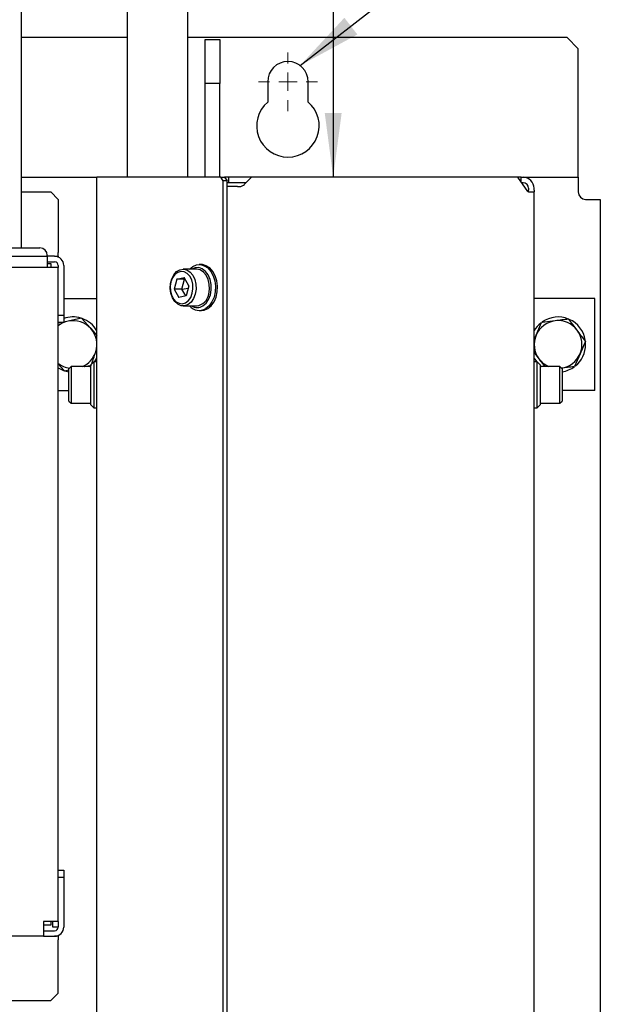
# Model space of a CAD drawing. Header units: millimetres. Extents: x 5 to 414, y 6 to 290.
# Tile 32 of 107: x 127 to 158, y 183 to 237. Entities that reach past the tile are written whole.
import ezdxf

# ---------------------------------------------------------------- set-up
doc = ezdxf.new("R2010")
doc.units = ezdxf.units.MM
doc.layers.add('SLD-0', color=7, linetype='Continuous')
doc.styles.add('SLDTEXTSTYLE0', font='TXT', dxfattribs={"width": 0.605})
doc.dimstyles.new('SLDDIMSTYLE2', dxfattribs={"dimtxt": 3.5, "dimasz": 3.5, "dimexe": 0, "dimexo": 0.0625, "dimgap": 0.875, "dimtad": 1, "dimlfac": 5, "dimrnd": 1e-09, "dimzin": 12, "dimdsep": 46, "dimtxsty": 'SLDTEXTSTYLE0', "dimsah": 1, "dimcen": 0.09, "dimadec": 0, "dimazin": 3, "dimtfac": 1, "dimtofl": 0, "dimtmove": 0, "dimatfit": 3, "dimfxl": 1, "dimfrac": 2, "dimtolj": 1, "dimtzin": 12, "dimarcsym": 0})
doc.dimstyles.new('SLDDIMSTYLE3', dxfattribs={"dimtxt": 0.18, "dimasz": 3.5, "dimexe": 0, "dimexo": 0.0625, "dimgap": 0, "dimtad": 0, "dimtih": 1, "dimtoh": 1, "dimdec": 0, "dimrnd": 1e-09, "dimzin": 0, "dimdsep": 46, "dimtxsty": 'Standard', "dimsah": 1, "dimcen": 0.09, "dimadec": 0, "dimazin": 0, "dimtfac": 3.5, "dimtdec": 0, "dimtofl": 0, "dimtmove": 0, "dimatfit": 3, "dimfxl": 1, "dimfrac": 2, "dimtolj": 1, "dimtzin": 0, "dimarcsym": 0})

# ---------------------------------------------------------------- blocks, each defined once
blk = doc.blocks.new('_D_9')
at = {"layer": 'SLD-0'}
for p, q in [((135.488, 260.819), (144.792, 260.819)), ((143.792, 260.819), (143.792, 228.044))]:
    blk.add_line(p, q, dxfattribs=at)
for points in [[(143.792, 260.819), (143.332, 257.319), (144.252, 257.319)], [(143.792, 228.044), (144.252, 231.544), (143.332, 231.544)]]:
    blk.add_solid(points, dxfattribs=at)
at = {"layer": 'SLD-0', "insert": (139.28, 238.875), "char_height": 3.5, "attachment_point": 1, "rotation": 90, "style": 'SLDTEXTSTYLE0'}
blk.add_mtext('U1/ U2', dxfattribs=at)
blk = doc.blocks.new('SW_CENTERMARKSYMBOL_1')
at = {"color": 0, "linetype": 'Continuous', "lineweight": 18}
for p, q in [((0, 1), (0, 1.6)), ((-1, 0), (-1.6, 0)), ((0, 0), (-0.5, 0)), ((0, 0), (0, 0.5)), ((0, 0), (0, -0.5)), ((0, 0), (0.5, 0)), ((1, 0), (1.6, 0)), ((0, -1), (0, -1.6))]:
    blk.add_line(p, q, dxfattribs=at)

msp = doc.modelspace()

# ---------------------------------------------------------------- linework, layer by layer
at = {"color": 7, "linetype": 'Continuous', "lineweight": 25}
for p, q in [((126.8296, 224.2036), (126.8296, 257.3325)), ((132.5796, 252.0193), (132.5796, 228.0436)), ((135.8796, 228.0436), (135.8796, 252.0193)), ((132.5796, 235.6436), (126.8296, 235.6436)), ((156.5296, 235.6436), (135.8796, 235.6436)), ((136.8296, 235.5436), (137.6296, 235.5436)), ((136.8296, 233.1436), (136.8296, 235.5436)), ((137.6296, 235.5436), (137.6296, 233.1436)), ((157.1296, 235.0436), (156.5296, 235.6436)), ((157.1296, 228.4436), (157.1296, 235.0436)), ((137.6296, 233.1436), (136.8296, 233.1436)), ((136.8296, 228.5436), (136.8296, 233.1436)), ((137.6296, 228.5436), (137.6296, 233.1436)), ((140.2296, 233.2436), (140.2296, 232.1398)), ((142.4296, 232.1398), (142.4296, 233.2436)), ((136.8296, 228.0436), (136.8296, 228.5436)), ((137.6296, 228.0436), (137.6296, 228.5436)), ((157.1296, 228.0436), (157.1296, 228.4436)), ((126.8296, 228.0436), (130.9296, 228.0436)), ((130.9296, 166.6436), (130.9296, 228.0436)), ((131.1053, 228.0436), (130.9296, 228.0436)), ((137.6712, 228.0436), (131.1053, 228.0436)), ((137.8126, 227.8436), (137.6712, 228.0436)), ((137.6712, 228.0436), (137.8833, 228.0436)), ((137.8126, 166.2436), (137.8126, 227.8436)), ((138.0247, 227.8436), (137.8126, 227.8436)), ((138.1076, 228.0436), (137.8833, 228.0436)), ((137.8833, 228.0436), (138.0247, 227.8436)), ((138.0247, 166.2436), (138.0247, 227.8436)), ((138.1076, 227.7436), (138.0247, 227.7436)), ((138.1076, 227.7436), (138.1076, 228.0436)), ((139.3496, 228.0436), (138.1076, 228.0436)), ((139.0496, 227.7436), (138.1076, 227.7436)), ((138.9667, 227.6608), (139.3496, 228.0436)), ((147.5102, 228.0436), (139.3496, 228.0436)), ((147.9345, 228.0436), (147.5102, 228.0436)), ((153.8468, 228.0436), (147.9345, 228.0436)), ((154.3917, 227.2729), (153.8468, 228.0436)), ((154.0296, 228.0436), (153.8468, 228.0436)), ((154.0296, 227.785), (154.0296, 228.0436)), ((154.0296, 228.0436), (154.1296, 228.0436)), ((154.1296, 227.7436), (154.0589, 227.7436)), ((154.1296, 228.0436), (157.1296, 228.0436)), ((157.1296, 228.0436), (157.1296, 227.2436)), ((126.8296, 227.2436), (128.4296, 227.2436)), ((128.8296, 226.8436), (128.4296, 227.2436)), ((138.1596, 227.5436), (138.0247, 227.5436)), ((138.5839, 227.5436), (138.1596, 227.5436)), ((138.5839, 227.5436), (138.6839, 227.5436)), ((154.4296, 227.4436), (154.4296, 227.3436)), ((154.4296, 227.2451), (154.4296, 227.3436)), ((154.4417, 227.2436), (154.5539, 227.2436)), ((154.5539, 227.2436), (154.7296, 227.2436)), ((154.7296, 227.3436), (154.7296, 227.4436)), ((154.7296, 227.3436), (154.7296, 227.2436)), ((154.7296, 166.8436), (154.7296, 227.2436)), ((128.8296, 226.8436), (128.8296, 223.9436)), ((157.5296, 226.8436), (158.3296, 226.8436)), ((158.3296, 226.8436), (158.3296, 157.4436)), ((125.0296, 224.2036), (127.6201, 224.2036)), ((127.6201, 224.2036), (127.8296, 224.2036)), ((105.4296, 223.7436), (128.2296, 223.7436)), ((128.2296, 223.7436), (128.2296, 223.8036)), ((128.2296, 223.7436), (128.2296, 223.2436)), ((128.6296, 223.7436), (128.2296, 223.7436)), ((128.2296, 223.4436), (128.6296, 223.4436)), ((128.6296, 223.7436), (128.8296, 223.7436)), ((128.8296, 223.7436), (128.8296, 223.9436)), ((128.8296, 223.7436), (128.8296, 223.7019)), ((128.3296, 223.1436), (105.3296, 223.1436)), ((128.2296, 223.3436), (128.4296, 223.3436)), ((128.2296, 223.2436), (128.2296, 223.1436)), ((128.8296, 223.1436), (128.3296, 223.1436)), ((128.4296, 223.3436), (128.4296, 223.1436)), ((128.8296, 223.2436), (128.8296, 223.1436)), ((128.8296, 187.5436), (128.8296, 223.1436)), ((129.1296, 223.2436), (129.1296, 220.5436)), ((136.3542, 223.0436), (135.6259, 223.0436)), ((136.6158, 223.2936), (136.5027, 223.2936)), ((135.2836, 222.4917), (135.1379, 221.9524)), ((135.2836, 222.4917), (135.6867, 222.583)), ((135.7078, 222.4917), (135.2836, 222.4917)), ((135.5622, 221.9524), (135.7078, 222.4917)), ((135.9441, 222.1349), (135.6867, 222.583)), ((135.7078, 222.4917), (135.7355, 222.498)), ((135.7078, 222.4917), (135.7786, 222.423)), ((135.1379, 221.9524), (135.3953, 221.5043)), ((135.5622, 221.9524), (135.1379, 221.9524)), ((135.5622, 221.9524), (135.9089, 222.0045)), ((135.7708, 221.5893), (135.5622, 221.9524)), ((135.9441, 222.1349), (135.7985, 221.5955)), ((129.1296, 221.4436), (130.9296, 221.4436)), ((135.7985, 221.5955), (135.3953, 221.5043)), ((158.0296, 221.4436), (154.7296, 221.4436)), ((158.0296, 216.4436), (158.0296, 221.4436)), ((135.6259, 221.0436), (136.3542, 221.0436)), ((136.5027, 220.7936), (136.6158, 220.7936)), ((128.8296, 220.5436), (129.1296, 220.5436)), ((129.1296, 220.5436), (129.1296, 220.1436)), ((130.0978, 220.3699), (129.3631, 220.216)), ((130.0978, 220.3699), (130.5983, 219.8106)), ((129.0174, 220.1436), (128.8296, 220.1043)), ((129.1296, 220.1436), (128.8296, 220.1436)), ((129.3631, 220.216), (129.1296, 220.1671)), ((130.5983, 219.8106), (130.9296, 219.4404)), ((154.8335, 219.4529), (155.1276, 220.1435)), ((154.7296, 219.2089), (154.8335, 219.4529)), ((130.8648, 218.5382), (130.9296, 218.7357)), ((157.5296, 218.9436), (157.5229, 219.0856)), ((154.7296, 218.5095), (154.9905, 218.1624)), ((154.9905, 218.1624), (155.3053, 217.7436)), ((157.2257, 218.4343), (156.9316, 217.7437)), ((129.1614, 217.5174), (129.4096, 217.5693)), ((129.5296, 217.7436), (129.4096, 217.6236)), ((129.4096, 215.8636), (129.4096, 217.6236)), ((130.5596, 217.7436), (129.5296, 217.7436)), ((129.5296, 217.7436), (129.5296, 215.7436)), ((130.5296, 217.7436), (130.6096, 217.808)), ((130.7696, 217.9936), (130.6096, 217.8336)), ((130.6096, 215.6536), (130.6096, 217.8336)), ((130.9296, 217.9936), (130.7696, 217.9936)), ((130.7696, 217.9936), (130.7696, 215.4936)), ((154.8896, 217.9936), (154.7296, 217.9936)), ((155.0496, 217.8336), (154.8896, 217.9936)), ((154.8896, 215.4936), (154.8896, 217.9936)), ((155.0496, 217.8336), (155.0496, 215.6536)), ((155.0496, 217.808), (155.1296, 217.7436)), ((156.1296, 217.7436), (155.0996, 217.7436)), ((156.2496, 217.6236), (156.1296, 217.7436)), ((156.1296, 215.7436), (156.1296, 217.7436)), ((156.2496, 217.6236), (156.2496, 215.8636)), ((128.8296, 216.4436), (129.4096, 216.4436)), ((158.0296, 216.4436), (156.2496, 216.4436)), ((129.4096, 215.8636), (129.5296, 215.7436)), ((129.5296, 215.7436), (130.5596, 215.7436)), ((130.6096, 215.6536), (130.7696, 215.4936)), ((130.7696, 215.4936), (130.9296, 215.4936)), ((154.7296, 215.4936), (154.8896, 215.4936)), ((154.8896, 215.4936), (155.0496, 215.6536)), ((155.0996, 215.7436), (156.1296, 215.7436)), ((156.1296, 215.7436), (156.2496, 215.8636)), ((128.8296, 190.3436), (129.1296, 190.3436)), ((129.1296, 190.3436), (129.1296, 189.9436)), ((129.1296, 189.9436), (128.8296, 189.9436)), ((129.1296, 189.9436), (129.1296, 187.2436)), ((128.3296, 187.5436), (128.0296, 187.5436)), ((128.0296, 187.5436), (128.0296, 187.2436)), ((128.8296, 187.5436), (128.3296, 187.5436)), ((128.4296, 187.5436), (128.4296, 187.3436)), ((128.5296, 187.2436), (128.5296, 187.5436)), ((128.8296, 187.5436), (128.8296, 187.2436)), ((128.4296, 187.3436), (128.0296, 187.3436)), ((128.0296, 187.2436), (128.0296, 186.7436)), ((128.0296, 187.0436), (128.6296, 187.0436)), ((128.8296, 187.2436), (128.5296, 187.2436)), ((128.0296, 186.7436), (105.6296, 186.7436)), ((128.0296, 186.7436), (128.6296, 186.7436)), ((128.8296, 186.7436), (128.6296, 186.7436)), ((128.8296, 186.7854), (128.8296, 186.7436)), ((128.8296, 186.7436), (128.8296, 186.5436)), ((128.8296, 183.6436), (128.8296, 186.5436)), ((128.4296, 183.2436), (128.8296, 183.6436)), ((125.8796, 183.2436), (128.4296, 183.2436))]:
    msp.add_line(p, q, dxfattribs=at)
at = {"color": 7, "linetype": 'Continuous', "lineweight": 25, "flags": 128}
for points in [[(136.2864, 221.6868), (136.1939, 221.448), (136.0592, 221.2533), (135.8923, 221.1173), (135.7057, 221.05), (135.5132, 221.0564), (135.3291, 221.136), (135.1669, 221.2829), (135.0388, 221.4862), (134.9542, 221.7309), (134.9195, 221.9987), (134.9371, 222.2699), (135.0058, 222.5243), (135.1205, 222.7431), (135.2727, 222.91), (135.4511, 223.0126), (135.6424, 223.0433), (135.8325, 223), (136.0073, 222.8856), (136.1538, 222.7089), (136.2611, 222.4828), (136.3214, 222.2241), (136.33, 221.952), (136.2864, 221.6868)], [(136.1223, 221.7296), (136.1613, 221.9739), (136.1501, 222.2239), (136.0895, 222.4593), (135.9845, 222.6609), (135.8435, 222.8126), (135.6781, 222.902), (135.5015, 222.9218), (135.3282, 222.8705), (135.1721, 222.7522), (135.0458, 222.5765), (134.9597, 222.3576), (134.9207, 222.1133), (134.932, 221.8633), (134.9925, 221.628), (135.0976, 221.4263), (135.2385, 221.2746), (135.404, 221.1852), (135.5805, 221.1654), (135.7539, 221.2167), (135.91, 221.335), (136.0362, 221.5107), (136.1223, 221.7296)], [(135.9724, 223.0436), (136.1454, 223.1869), (136.3492, 223.2746), (136.562, 223.2908), (136.7713, 223.2345), (136.965, 223.109), (137.1319, 222.9215), (137.2622, 222.6831), (137.3483, 222.4075), (137.3853, 222.1107), (137.371, 221.81), (137.3062, 221.5229), (137.1948, 221.2661), (137.0431, 221.0545), (136.86, 220.9003)], [(136.7011, 221.0467), (136.873, 221.1947), (137.0119, 221.4005), (137.1084, 221.6502), (137.1558, 221.9267), (137.1511, 222.2112), (137.0945, 222.4843), (136.9898, 222.7273), (136.8443, 222.9237), (136.6677, 223.0602), (136.4722, 223.1273), (136.271, 223.1207), (136.0829, 223.0436)], [(137.0147, 221.6868), (137.0583, 221.952), (137.0497, 222.2241), (136.9895, 222.4828), (136.8821, 222.7089), (136.7356, 222.8856), (136.5608, 223), (136.3707, 223.0433), (136.3542, 223.0436)], [(136.9731, 220.9003), (137.1562, 221.0545), (137.3079, 221.2661), (137.4194, 221.5229), (137.4841, 221.81), (137.4984, 222.1107), (137.4614, 222.4075), (137.3753, 222.6831), (137.245, 222.9215), (137.0782, 223.109), (136.8845, 223.2345), (136.6751, 223.2908), (136.6158, 223.2936)], [(136.6158, 220.7936), (136.7693, 220.8126), (136.9731, 220.9003)], [(130.7904, 217.9936), (130.8346, 218.0503), (130.9296, 218.1953)], [(154.7296, 218.1953), (154.7443, 218.1703), (154.8688, 217.9936)]]:
    msp.add_lwpolyline(points, dxfattribs=at)
at = {"color": 7, "linetype": 'Continuous', "lineweight": 25}
for centre, radius, start, end in [((141.3296, 233.2436), 1.1, 0, 180), ((141.3296, 230.8436), 1.7, 130.32022, 49.67978), ((154.1296, 227.4436), 0.6, 0, 90), ((154.1296, 227.4436), 0.3, 0, 90), ((138.6839, 227.9436), 0.4, 270, 315), ((154.4448, 227.3062), 0.0626, 212.07472, 267.2029), ((157.5296, 227.2436), 0.4, 180, 270), ((127.8296, 223.8036), 0.4, 0, 90), ((128.6296, 223.2436), 0.5, 0, 90), ((128.6296, 223.2436), 0.2, 0, 90), ((136.2621, 221.799), 0.761, 276.95153, 351.51961), ((136.5009, 221.4965), 0.696, 220.59409, 301.06452), ((136.3896, 221.5291), 0.5743, 237.7148, 302.84868), ((129.6296, 218.9436), 1.5, 73.52592, 109.47122), ((129.6296, 218.9436), 1.3, 41.82761, 101.82761), ((129.6296, 218.9436), 1.5, 29.92643, 70.84457), ((156.0296, 218.9436), 1.3, 96.93476, 156.93476), ((156.0296, 218.9436), 1.5, 67.4431, 124.81738), ((156.0296, 218.9436), 1.3, 36.93476, 96.93476), ((156.0296, 218.9436), 1.5, 9.03764, 65.89599), ((129.6296, 218.9436), 1.3, 101.82761, 127.97987), ((129.6296, 218.9436), 1.3, 341.82761, 41.82761), ((156.0296, 218.9436), 1.5, 128.95007, 150.07357), ((156.0296, 218.9436), 1.3, 336.93476, 36.93476), ((156.0296, 218.9436), 1.3, 156.93476, 216.93476), ((156.0296, 218.9436), 1.5, 309.1067, 0), ((129.6296, 218.9436), 1.3, 292.61986, 341.82761), ((156.0296, 218.9436), 1.3, 216.93476, 247.38014), ((156.0296, 218.9436), 1.3, 278.25025, 336.93476), ((129.6296, 218.9436), 1.3, 232.02013, 261.74975), ((129.6296, 218.9436), 1.5, 237.76905, 261.5662), ((130.5596, 217.6936), 0.05, 360, 90), ((155.0996, 217.6936), 0.05, 90, 180), ((156.0296, 218.9436), 1.5, 278.4338, 306.79554), ((130.5596, 215.7936), 0.05, 270, 0), ((155.0996, 215.7936), 0.05, 180, 270), ((128.6296, 187.2436), 0.5, 270, 0), ((128.6296, 187.2436), 0.2, 270, 0)]:
    msp.add_arc(centre, radius, start, end, dxfattribs=at)
for points, knots in [([(155.8726, 220.2341), (155.684, 220.2112), (155.434, 220.1808), (155.1879, 220.1508), (155.1276, 220.1435)], [0, 0, 0, 0, 0.75467667, 1, 1, 1, 1]), ([(156.6177, 220.3247), (156.61, 220.3238), (156.4836, 220.3084), (156.2361, 220.2783), (155.9941, 220.2489), (155.8726, 220.2341)], [0, 0, 0, 0, 0.0314549, 0.5139756, 1, 1, 1, 1]), ([(157.0687, 219.7248), (156.9934, 219.825), (156.842, 220.0263), (156.6927, 220.225), (156.6177, 220.3247)], [0, 0, 0, 0, 0.4977806, 1, 1, 1, 1]), ([(157.5197, 219.1249), (157.4453, 219.2238), (157.296, 219.4224), (157.1447, 219.6238), (157.0687, 219.7248)], [0, 0, 0, 0, 0.4981128, 1, 1, 1, 1]), ([(157.5197, 219.1249), (157.4712, 219.011), (157.3739, 218.7823), (157.2752, 218.5506), (157.2257, 218.4343)], [0, 0, 0, 0, 0.4981128, 1, 1, 1, 1]), ([(130.6452, 217.8692), (130.6802, 217.9759), (130.7529, 218.1975), (130.8266, 218.4219), (130.8648, 218.5382)], [0, 0, 0, 0, 0.4816806, 1, 1, 1, 1]), ([(129.1614, 217.5174), (129.079, 217.6095), (128.969, 217.7324), (128.8575, 217.857), (128.8296, 217.8882)], [0, 0, 0, 0, 0.7496622, 1, 1, 1, 1]), ([(130.2418, 217.7436), (130.249, 217.7451), (130.3797, 217.7725), (130.5088, 217.7995), (130.6307, 217.8251)], [0, 0, 0, 0, 0.055043, 1, 1, 1, 1]), ([(156.9316, 217.7437), (156.9239, 217.7428), (156.6783, 217.7129), (156.4285, 217.6826), (156.1866, 217.6531)], [0, 0, 0, 0, 0.031485, 1, 1, 1, 1])]:
    msp.add_open_spline(points, degree=3, knots=knots, dxfattribs=at)

# ---------------------------------------------------------------- block references
at = {"color": 7, "linetype": 'Continuous', "lineweight": 18}
msp.add_blockref('SW_CENTERMARKSYMBOL_1', (141.3296, 233.2436), dxfattribs=at)

# ---------------------------------------------------------------- dimensions: what is measured, and where the dimension line sits
at = {"layer": 'SLD-0'}
dim = msp.add_linear_dim(base=(143.7922, 228.0436), p1=(135.4884, 260.8193), p2=(139.3496, 228.0436), angle=90, text='U1/ U2', dimstyle='SLDDIMSTYLE2', dxfattribs=at)
dim.commit()
dim.dimension.update_dxf_attribs({"geometry": '_D_9', "text_midpoint": (143.7922, 246.356), "dimtype": 160})

# ---------------------------------------------------------------- leaders
at = {"layer": 'SLD-0', "color": 7}
msp.add_leader([(141.9877, 234.1251), (149.8001, 240.1858)], dimstyle='SLDDIMSTYLE3', dxfattribs=at)

doc.saveas('drawing.dxf')
